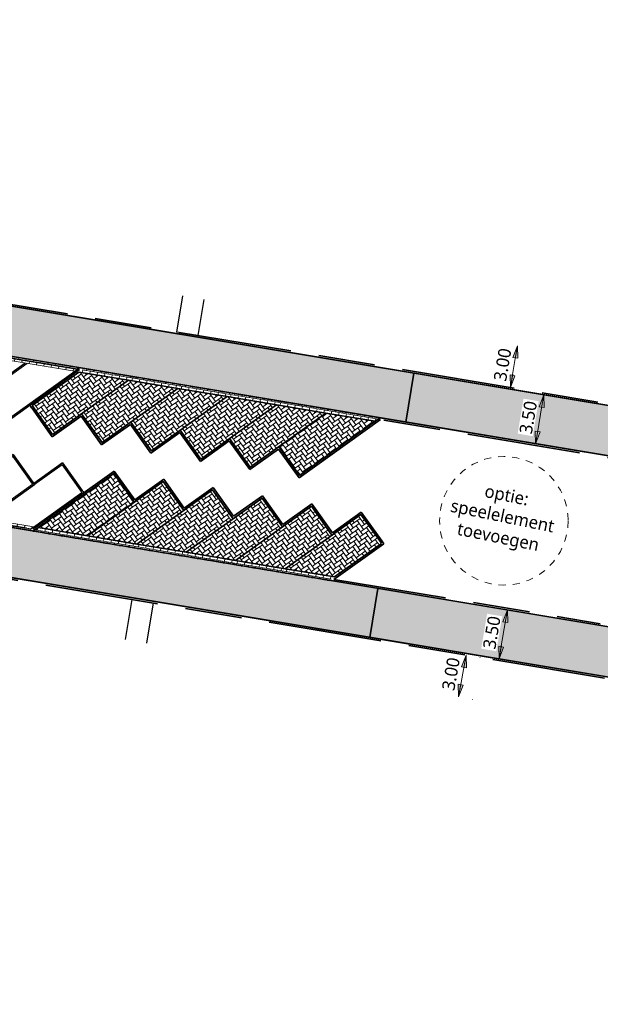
# Model space of a CAD drawing. Header units: metres. Extents: x 253823 to 255319, y 593130 to 593771.
# Tile 7 of 37: x 253988 to 254029, y 593305 to 593374. Entities that reach past the tile are written whole.
import ezdxf

# ---------------------------------------------------------------- set-up
doc = ezdxf.new("R2010")
doc.units = ezdxf.units.M
for name, pattern in [('DASHED2', [0.375, 0.25, -0.125]), ('JIS_02_1.0', [2, 1, -1]), ('VH-OPSLUITBAND_100X200', [16, 8, -2, 4, -2])]:
    doc.linetypes.add(name, pattern=pattern)
doc.layers.add('00_parkeren_reserveren-V', color=7, linetype='Continuous', lineweight=13, true_color=0x84ac84)
for name, color, linetype, lineweight in [('00_verharding rijbaan overig-V', 2, 'Continuous', 35), ('00_voetpad-L', 40, 'Continuous', 25), ('00_wadi-hoeveelheid-T', 7, 'Continuous', 9), ('HKB_spelen', 7, 'JIS_02_1.0', 13), ('N-WE-VH-KANTOPSLUITING_OPSLUITBAND_120X250-G', 20, 'VH-OPSLUITBAND_100X200', 35), ('N-WE-VH-KANTVERHARDING-G', 2, 'Continuous', 35), ('N-WE-VH-VERHARDING_BETONSTRAATSTEEN-KLEUR NTB-A', 252, 'Continuous', 18), ('N-WE-VH-VERHARDING_BETONSTRAATSTEEN-MOLGOOT-KLEUR NTB-A', 252, 'Continuous', 18), ('N-WE-VH-VERHARDING_BETONSTRAATSTEEN-PVAK-KLEUR NTB-A', 252, 'Continuous', 18), ('N-WE-VH-VERHARDING_TEGEL-45MM DIK-A', 252, 'Continuous', 18), ('N-WE-VW-SCHEIDINGSLIJN_PARKEERVAK-G', 7, 'DASHED2', 35), ('N01-WE-GR-GRAS-G', 60, 'Continuous', 35), ('X-XX-AL-M', 7, 'Continuous', 18)]:
    doc.layers.add(name, color=color, linetype=linetype, lineweight=lineweight)
doc.layers.add('HULPLIJN ARCERING', color=6, linetype='Continuous', plot=False)
doc.styles.add('Roelofs', font='segoeui.ttf', dxfattribs={"height": 1.8})
doc.dimstyles.new('Roelofs Standaard', dxfattribs={"dimtxt": 1.8, "dimasz": 1, "dimexe": 2, "dimexo": 2, "dimgap": 0.7, "dimtad": 1, "dimlfac": -1, "dimzin": 0, "dimdsep": 46, "dimtxsty": 'Roelofs', "dimblk": 'Pijl', "dimcen": 0, "dimdle": 2, "dimclrd": 256, "dimclre": 253, "dimclrt": 256, "dimazin": 0, "dimtfac": 1, "dimtofl": 0, "dimtmove": 0, "dimatfit": 3, "dimldrblk": 'Pijl', "dimfxl": 1, "dimtolj": 1, "dimtzin": 0, "dimlwd": 18, "dimlwe": 18, "dimarcsym": 0})
pattern_1 = [(90, (2.49350212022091, 0.07599420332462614), (-0.2625, 0.2625), [0.2625, -0.2625]), (180, (2.49350212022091, 0.07599420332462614), (-3.214697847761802e-17, -0.2625), [])]
pattern_2 = [(215.55, (0, 0), (-0.06095125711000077, -0.3661931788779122), [0.7875, -0.2625]), (125.5500000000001, (0.3052419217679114, -0.427144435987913), (-0.06095125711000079, -0.3661931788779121), [0.7874999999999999, -0.2625])]
pattern_3 = [(215.5502232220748, (254018.869104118, 593348.6845374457), (-0.06094983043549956, -0.3661934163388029), [0.7874999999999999, -0.2625]), (125.5502232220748, (254019.174347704, 593348.2573941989), (-0.06094983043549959, -0.3661934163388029), [0.7874999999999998, -0.2625])]
pattern_4 = [(260.5502232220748, (254018.869104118, 593348.6845374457), (0.2158398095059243, -0.3020358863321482), [0.2625, -0.2625]), (350.5502232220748, (254018.869104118, 593348.6845374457), (0.04309803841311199, 0.2589378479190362), [])]
pattern_5 = [(35.54942092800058, (253984.0245099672, 593335.7013394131), (0.06095495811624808, 0.3661925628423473), [0.7875, -0.2625]), (305.5494209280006, (253983.7192723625, 593336.128486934), (0.0609549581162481, 0.3661925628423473), [0.7875, -0.2625])]
pattern_6 = [(80.54942092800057, (253984.0245099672, 593335.7013394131), (-0.2158355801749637, 0.3020389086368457), [0.2625, -0.2625]), (170.5494209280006, (253984.0245099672, 593335.7013394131), (-0.04310166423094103, -0.2589372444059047), [])]

# ---------------------------------------------------------------- blocks, each defined once
blk = doc.blocks.new('Pijl')
h = blk.add_hatch(color=256)
h.paths.add_polyline_path([(2.220446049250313e-16, 0), (-1.75, 0.352142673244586), (-1.749922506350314, 1.310063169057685e-14)])
h.paths.add_polyline_path([(-1.749922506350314, 1.310063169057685e-14), (-1.749845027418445, -0.3520757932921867), (0, 0)])
for p, q in [((-1.901878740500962, 1.4210854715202e-14), (0, 0)), ((0, 0), (-1.75, 0.352142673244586)), ((-1.75, 0.352142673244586), (-1.749845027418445, -0.3520757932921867)), ((0, 0), (-1.749845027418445, -0.3520757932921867))]:
    blk.add_line(p, q)
blk = doc.blocks.new('*D167')
at = {"layer": 'X-XX-AL-M', "color": 253, "lineweight": 18, "transparency": 16777216}
for p, q in [((254020.7403093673, 593329.2616682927), (254020.7578359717, 593329.2584780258)), ((254020.202709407, 593326.308215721), (254020.2202360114, 593326.3050254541))]:
    blk.add_line(p, q, dxfattribs=at)
at = {"layer": 'X-XX-AL-M', "lineweight": 18, "transparency": 16777216}
blk.add_line((254019.3259426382, 593326.9760242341), (254019.6844609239, 593328.9456425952), dxfattribs=at)
at = {"layer": 'X-XX-AL-M', "lineweight": 18, "transparency": 16777216, "xscale": 0.5, "yscale": 0.5, "zscale": 0.5}
for p, rotation in [((254019.7740017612, 593329.4375597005), 79.6837254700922), ((254019.2364018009, 593326.4841071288), 259.6837254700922)]:
    blk.add_blockref('Pijl', p, dxfattribs=dict(at, rotation=rotation))
at = {"layer": 'X-XX-AL-M', "transparency": 16777216, "insert": (254018.7030064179, 593328.1068524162), "char_height": 0.9, "attachment_point": 5, "rotation": 79.6837254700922, "style": 'Roelofs', "bg_fill": 3, "box_fill_scale": 1.1, "bg_fill_color": 256, "bg_fill_true_color": 13158600, "bg_fill_transparency": 0}
blk.add_mtext('\\A1;3.00', dxfattribs=at)
at = {"layer": 'Defpoints', "color": 0, "transparency": 16777216}
for p in [(254019.7564751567, 593329.4407499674), (254019.7740017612, 593329.4375597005), (254019.2188751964, 593326.4872973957)]:
    blk.add_point(p, dxfattribs=at)
blk = doc.blocks.new('*D168')
at = {"layer": 'Defpoints', "color": 0, "transparency": 16777216}
blk.add_point((254022.100650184, 593329.1701993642), dxfattribs=at)
at = {"layer": 'X-XX-AL-M', "lineweight": 18, "transparency": 16777216}
blk.add_line((254022.1839410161, 593329.6632131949), (254022.6003969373, 593332.128292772), dxfattribs=at)
at = {"layer": 'X-XX-AL-M', "lineweight": 18, "transparency": 16777216, "xscale": 0.5, "yscale": 0.5, "zscale": 0.5}
for p, rotation in [((254022.6836877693, 593332.6213066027), 80.41087111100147), ((254022.100650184, 593329.1701993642), 260.4108711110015)]:
    blk.add_blockref('Pijl', p, dxfattribs=dict(at, rotation=rotation))
at = {"layer": 'X-XX-AL-M', "transparency": 16777216, "insert": (254021.588185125, 593331.0315797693), "char_height": 0.9, "attachment_point": 5, "rotation": 80.41087111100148, "style": 'Roelofs', "bg_fill": 3, "box_fill_scale": 1.1, "bg_fill_color": 256, "bg_fill_true_color": 13158600, "bg_fill_transparency": 0}
blk.add_mtext('\\A1;3.50', dxfattribs=at)
at = {"layer": 'Defpoints', "color": 0, "transparency": 16777216}
blk.add_point((254022.6836877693, 593332.6213066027), dxfattribs=at)
blk.add_point((254022.6836877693, 593332.6213066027), dxfattribs=at)
blk = doc.blocks.new('*D169')
at = {"layer": 'Defpoints', "color": 0, "transparency": 16777216}
for p in [(254022.882576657, 593348.2101946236), (254022.2994366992, 593344.7591048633)]:
    blk.add_point(p, dxfattribs=at)
at = {"layer": 'X-XX-AL-M', "color": 253, "lineweight": 18, "transparency": 16777216}
for p, q in [((254023.8685993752, 593348.0435837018), (254026.2433833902, 593347.6423100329)), ((254023.2854594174, 593344.5924939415), (254025.6602434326, 593344.1912202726))]:
    blk.add_line(p, q, dxfattribs=at)
at = {"layer": 'X-XX-AL-M', "lineweight": 18, "transparency": 16777216}
blk.add_line((254024.7575261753, 593344.8508425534), (254025.1740552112, 593347.3159095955), dxfattribs=at)
at = {"layer": 'X-XX-AL-M', "lineweight": 18, "transparency": 16777216, "xscale": 0.5, "yscale": 0.5, "zscale": 0.5}
for p, rotation in [((254025.2573606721, 593347.8089209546), 80.40917101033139), ((254024.6742207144, 593344.3578311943), 260.4091710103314)]:
    blk.add_blockref('Pijl', p, dxfattribs=dict(at, rotation=rotation))
at = {"layer": 'X-XX-AL-M', "transparency": 16777216, "insert": (254024.1618108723, 593346.219226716), "char_height": 0.9, "attachment_point": 5, "rotation": 80.40917101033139, "style": 'Roelofs', "bg_fill": 3, "box_fill_scale": 1.1, "bg_fill_color": 256, "bg_fill_true_color": 13158600, "bg_fill_transparency": 0}
blk.add_mtext('\\A1;3.50', dxfattribs=at)
at = {"layer": 'Defpoints', "color": 0, "transparency": 16777216}
blk.add_point((254025.2573606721, 593347.8089209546), dxfattribs=at)
blk = doc.blocks.new('*D170')
at = {"layer": 'X-XX-AL-M', "lineweight": 18, "transparency": 16777216}
blk.add_line((254022.9856874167, 593348.8215611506), (254023.3183035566, 593350.7937158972), dxfattribs=at)
at = {"layer": 'X-XX-AL-M', "lineweight": 18, "transparency": 16777216, "xscale": 0.5, "yscale": 0.5, "zscale": 0.5}
for p, rotation in [((254023.4014573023, 593351.2867528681), 80.42680228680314), ((254022.9025336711, 593348.3285241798), 260.4268022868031)]:
    blk.add_blockref('Pijl', p, dxfattribs=dict(at, rotation=rotation))
at = {"layer": 'X-XX-AL-M', "transparency": 16777216, "insert": (254022.3479738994, 593349.9432417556), "char_height": 0.9, "attachment_point": 5, "rotation": 80.42680228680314, "style": 'Roelofs', "bg_fill": 3, "box_fill_scale": 1.1, "bg_fill_color": 256, "bg_fill_true_color": 13158600, "bg_fill_transparency": 0}
blk.add_mtext('\\A1;3.00', dxfattribs=at)
at = {"layer": 'Defpoints', "color": 0, "transparency": 16777216}
for p in [(254023.4014573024, 593351.2867528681), (254023.4014573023, 593351.2867528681), (254022.9025336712, 593348.3285241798)]:
    blk.add_point(p, dxfattribs=at)
blk = doc.blocks.new('_Parkeervak groen 45graden met overstek')
at = {"layer": 'N-WE-VH-VERHARDING_BETONSTRAATSTEEN-MOLGOOT-KLEUR NTB-A'}
h = blk.add_hatch(dxfattribs=at)
h.set_pattern_fill('AVH-BSS_KEIFORMAAT_HALFST-SO', color=256, scale=5, angle=90, pattern_type=2)
h.set_pattern_definition(pattern_1)
h.paths.add_polyline_path([(0.3000000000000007, 0.2999999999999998), (3.764823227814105, 0.3000000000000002), (3.464823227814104, -4.996003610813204e-16), (0, -2.220446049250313e-16)])
h = blk.add_hatch(dxfattribs=at)
h.set_pattern_fill('AVH-BSS_KEIFORMAAT_HALFST-SO', color=256, scale=5, angle=90, pattern_type=2)
h.set_pattern_definition(pattern_1)
h.paths.add_polyline_path([(3.764823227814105, 0.2999999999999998), (7.229646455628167, 0.3000000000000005), (6.929646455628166, -2.220446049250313e-16), (3.464823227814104, -1.387778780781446e-16)])
at = {"layer": '00_parkeren_reserveren-V', "color": 87, "true_color": 0x488448}
for points in [[(0, -2.775557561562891e-16), (4.950000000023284, 4.950000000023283), (6.647056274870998, 3.252943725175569)], [(6.788477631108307, 3.25294372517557), (8.485533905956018, 4.950000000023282), (10.18259018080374, 3.252943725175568)], [(6.647056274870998, 3.252943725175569), (3.694112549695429, 0.3000000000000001)], [(10.18259018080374, 3.252943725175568), (6.929646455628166, -6.661338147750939e-16)], [(0.3000000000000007, 0.2999999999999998), (3.764823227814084, 0.2999999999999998)], [(3.764823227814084, 0.2999999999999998), (7.229646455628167, 0.2999999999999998)], [(0, -2.220446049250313e-16), (3.464823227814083, -2.220446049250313e-16)], [(3.464823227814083, -2.220446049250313e-16), (6.929646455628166, -2.220446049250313e-16)]]:
    blk.add_lwpolyline(points, dxfattribs=at)
at = {"layer": 'N01-WE-GR-GRAS-G', "color": 87, "true_color": 0x488448}
for points in [[(-0.02142135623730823, 0.1200000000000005), (4.950000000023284, 5.091421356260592), (6.788477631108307, 3.25294372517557)], [(6.717766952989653, 3.323654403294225), (8.485533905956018, 5.091421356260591), (10.18259018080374, 3.394365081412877), (10.25330085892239, 3.323654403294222)], [(6.717766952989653, 3.323654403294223), (6.788477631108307, 3.252943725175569), (3.835533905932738, 0.2999999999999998)], [(10.25330085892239, 3.323654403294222), (10.32401153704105, 3.252943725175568), (7.191067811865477, 0.119999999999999)]]:
    blk.add_lwpolyline(points, dxfattribs=at)
blk = doc.blocks.new('A$C2506eeb8')
at = {"layer": '00_wadi-hoeveelheid-T', "insert": (254022.3099334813, 593339.1224689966), "char_height": 0.9, "width": 8.716119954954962, "attachment_point": 5, "rotation": 348.4694367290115, "style": 'Roelofs', "bg_fill": 3, "box_fill_scale": 1.1, "bg_fill_color": 256, "bg_fill_transparency": 0}
blk.add_mtext('\\pxqc;optie: \\Pspeelelement\\Ptoevoegen', dxfattribs=at)
at = {"layer": 'HKB_spelen', "ltscale": 0.5}
blk.add_circle((254022.4344365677, 593338.9222452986), 4.543051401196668, dxfattribs=at)

msp = doc.modelspace()

# ---------------------------------------------------------------- hatches: boundary and pattern name
at = {"layer": 'N-WE-VH-VERHARDING_BETONSTRAATSTEEN-KLEUR NTB-A'}
h = msp.add_hatch(dxfattribs=at)
h.set_pattern_fill('AVH-BSS_KEIFORMAAT_KEPER-SO', color=256, scale=5, angle=215.55, pattern_type=2)
h.set_pattern_definition(pattern_2)
edge = h.paths.add_edge_path()
edge.add_arc((253978.573910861, 593361.667542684), 6.000000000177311, 258.3924993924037, 260.5502229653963, ccw=False)
edge.add_line((253977.3666739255, 593355.7902491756), (253976.7913987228, 593352.333537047))
edge.add_line((253976.7913987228, 593352.333537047), (253977.0140174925, 593352.2964840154))
edge.add_line((253977.0140174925, 593352.2964840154), (253992.2699186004, 593349.7572669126))
edge.add_line((253992.2699186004, 593349.7572669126), (254015.5098009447, 593345.8891829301))
edge.add_line((254015.5098009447, 593345.8891829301), (254016.0871103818, 593349.3412435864))
edge.add_line((254016.0871103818, 593349.3412435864), (253977.5888128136, 593355.7489633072))
h = msp.add_hatch(dxfattribs=at)
h.set_pattern_fill('AVH-BSS_KEIFORMAAT_KEPER-SO', color=256, scale=5, angle=215.55, pattern_type=2)
h.set_pattern_definition(pattern_2)
h.paths.add_polyline_path([(254016.0871103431, 593349.3412433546), (254015.5098009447, 593345.8891829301), (254057.8803704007, 593338.8369561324), (254058.4470256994, 593342.2907898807)])
h = msp.add_hatch(dxfattribs=at)
h.set_pattern_fill('AVH-BSS_KEIFORMAAT_KEPER-SO', color=256, scale=5, angle=215.55, pattern_type=2)
h.set_pattern_definition(pattern_2)
edge = h.paths.add_edge_path()
edge.add_line((254010.9376151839, 593334.5763422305), (253975.0585986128, 593340.5481047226))
edge.add_line((253975.0585986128, 593340.5481047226), (253974.8359500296, 593340.5851616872))
edge.add_line((253974.8359500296, 593340.5851616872), (253974.2606077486, 593337.1284504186))
edge.add_arc((253973.4993390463, 593331.1769405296), 5.999999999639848, 80.55022293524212, 82.71077236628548, ccw=False)
edge.add_line((253974.4844370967, 593337.0955199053), (254012.9679901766, 593330.6902542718))
edge.add_line((254012.9679901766, 593330.6902542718), (254013.5452996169, 593334.1423149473))
edge.add_line((254013.5452996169, 593334.1423149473), (254010.9376151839, 593334.5763422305))
h = msp.add_hatch(dxfattribs=at)
h.set_pattern_fill('AVH-BSS_KEIFORMAAT_KEPER-SO', color=256, scale=5, angle=215.55, pattern_type=2)
h.set_pattern_definition(pattern_2)
h.paths.add_polyline_path([(254013.5452996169, 593334.1423149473), (254012.9679901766, 593330.690254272), (254055.3854681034, 593323.6302197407), (254055.9521234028, 593327.0840534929)])
at = {"layer": 'N-WE-VH-VERHARDING_BETONSTRAATSTEEN-MOLGOOT-KLEUR NTB-A'}
h = msp.add_hatch(dxfattribs=at)
h.set_pattern_fill('AVH-BSS_KEIFORMAAT_HALFST-SO', color=256, scale=4.999999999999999, angle=260.5502232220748, pattern_type=2)
h.set_pattern_definition([(260.5502232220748, (254004.9188787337, 593351.006435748), (0.2158398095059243, -0.3020358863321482), [0.2625, -0.2625]), (350.5502232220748, (254004.9188787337, 593351.006435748), (0.04309803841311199, 0.2589378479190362), [])])
h.paths.add_polyline_path([(253995.9144991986, 593348.8465299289), (253992.4269428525, 593349.4270045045), (253992.7721267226, 593349.6736785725), (253996.2596830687, 593349.0932039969)])
h = msp.add_hatch(dxfattribs=at)
h.set_pattern_fill('AVH-BSS_KEIFORMAAT_HALFST-SO', color=256, scale=4.999999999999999, angle=260.5502232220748, pattern_type=2)
h.set_pattern_definition([(260.5502232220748, (254008.4064350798, 593350.4259611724), (0.2158398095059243, -0.3020358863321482), [0.2625, -0.2625]), (350.5502232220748, (254008.4064350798, 593350.4259611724), (0.04309803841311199, 0.2589378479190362), [])])
h.paths.add_polyline_path([(253999.4020555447, 593348.2660553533), (253995.9144991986, 593348.8465299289), (253996.2596830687, 593349.0932039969), (253999.7472394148, 593348.5127294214)])
h = msp.add_hatch(dxfattribs=at)
h.set_pattern_fill('AVH-BSS_KEIFORMAAT_HALFST-SO', color=256, scale=4.999999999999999, angle=260.5502232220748, pattern_type=2)
h.set_pattern_definition([(260.5502232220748, (254011.8939914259, 593349.8454865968), (0.2158398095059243, -0.3020358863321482), [0.2625, -0.2625]), (350.5502232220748, (254011.8939914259, 593349.8454865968), (0.04309803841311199, 0.2589378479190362), [])])
h.paths.add_polyline_path([(254002.8896118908, 593347.6855807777), (253999.4020555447, 593348.2660553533), (253999.7472394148, 593348.5127294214), (254003.2347957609, 593347.9322548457)])
h = msp.add_hatch(dxfattribs=at)
h.set_pattern_fill('AVH-BSS_KEIFORMAAT_HALFST-SO', color=256, scale=4.999999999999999, angle=260.5502232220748, pattern_type=2)
h.set_pattern_definition([(260.5502232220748, (254015.3815477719, 593349.2650120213), (0.2158398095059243, -0.3020358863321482), [0.2625, -0.2625]), (350.5502232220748, (254015.3815477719, 593349.2650120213), (0.04309803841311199, 0.2589378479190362), [])])
h.paths.add_polyline_path([(254006.3771682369, 593347.1051062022), (254002.8896118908, 593347.6855807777), (254003.2347957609, 593347.9322548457), (254006.7223521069, 593347.3517802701)])
h = msp.add_hatch(dxfattribs=at)
h.set_pattern_fill('AVH-BSS_KEIFORMAAT_HALFST-SO', color=256, scale=4.999999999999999, angle=260.5502232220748, pattern_type=2)
h.set_pattern_definition(pattern_4)
h.paths.add_polyline_path([(254009.8647245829, 593346.5246316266), (254006.3771682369, 593347.1051062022), (254006.7223521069, 593347.3517802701), (254010.209908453, 593346.7713056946)])
h = msp.add_hatch(dxfattribs=at)
h.set_pattern_fill('AVH-BSS_KEIFORMAAT_HALFST-SO', color=256, scale=4.999999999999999, angle=260.5502232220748, pattern_type=2)
h.set_pattern_definition(pattern_4)
h.paths.add_polyline_path([(254013.352280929, 593345.944157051), (254009.8647245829, 593346.5246316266), (254010.209908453, 593346.7713056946), (254013.6974647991, 593346.190831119)])
h = msp.add_hatch(dxfattribs=at)
h.set_pattern_fill('AVH-BSS_KEIFORMAAT_HALFST-SO', color=256, scale=5, angle=80.54942092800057, pattern_type=2)
h.set_pattern_definition(pattern_6)
h.paths.add_polyline_path([(253989.5413715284, 593338.4416425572), (253993.0289197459, 593337.8611191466), (253992.6837324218, 593337.614449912), (253989.1961842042, 593338.1949733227)])
h = msp.add_hatch(dxfattribs=at)
h.set_pattern_fill('AVH-BSS_KEIFORMAAT_HALFST-SO', color=256, scale=5, angle=80.54942092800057, pattern_type=2)
h.set_pattern_definition(pattern_6)
h.paths.add_polyline_path([(253993.0289197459, 593337.8611191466), (253996.5164679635, 593337.2805957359), (253996.1712806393, 593337.0339265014), (253992.6837324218, 593337.614449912)])
h = msp.add_hatch(dxfattribs=at)
h.set_pattern_fill('AVH-BSS_KEIFORMAAT_HALFST-SO', color=256, scale=5, angle=80.54942092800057, pattern_type=2)
h.set_pattern_definition([(80.54942092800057, (253987.5120581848, 593335.1208160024), (-0.2158355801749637, 0.3020389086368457), [0.2625, -0.2625]), (170.5494209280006, (253987.5120581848, 593335.1208160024), (-0.04310166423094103, -0.2589372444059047), [])])
h.paths.add_polyline_path([(253996.5164679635, 593337.2805957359), (254000.004016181, 593336.7000723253), (253999.6588288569, 593336.4534030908), (253996.1712806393, 593337.0339265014)])
h = msp.add_hatch(dxfattribs=at)
h.set_pattern_fill('AVH-BSS_KEIFORMAAT_HALFST-SO', color=256, scale=5, angle=80.54942092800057, pattern_type=2)
h.set_pattern_definition([(80.54942092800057, (253990.9996064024, 593334.5402925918), (-0.2158355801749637, 0.3020389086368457), [0.2625, -0.2625]), (170.5494209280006, (253990.9996064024, 593334.5402925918), (-0.04310166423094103, -0.2589372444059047), [])])
h.paths.add_polyline_path([(254000.004016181, 593336.7000723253), (254003.4915643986, 593336.1195489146), (254003.1463770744, 593335.8728796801), (253999.6588288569, 593336.4534030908)])
h = msp.add_hatch(dxfattribs=at)
h.set_pattern_fill('AVH-BSS_KEIFORMAAT_HALFST-SO', color=256, scale=5, angle=80.54942092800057, pattern_type=2)
h.set_pattern_definition([(80.54942092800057, (253994.4871546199, 593333.9597691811), (-0.2158355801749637, 0.3020389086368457), [0.2625, -0.2625]), (170.5494209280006, (253994.4871546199, 593333.9597691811), (-0.04310166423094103, -0.2589372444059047), [])])
h.paths.add_polyline_path([(254003.4915643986, 593336.1195489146), (254006.9791126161, 593335.539025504), (254006.6339252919, 593335.2923562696), (254003.1463770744, 593335.8728796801)])
h = msp.add_hatch(dxfattribs=at)
h.set_pattern_fill('AVH-BSS_KEIFORMAAT_HALFST-SO', color=256, scale=5, angle=80.54942092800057, pattern_type=2)
h.set_pattern_definition([(80.54942092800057, (253997.9747028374, 593333.3792457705), (-0.2158355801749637, 0.3020389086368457), [0.2625, -0.2625]), (170.5494209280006, (253997.9747028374, 593333.3792457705), (-0.04310166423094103, -0.2589372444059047), [])])
h.paths.add_polyline_path([(254006.9791126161, 593335.539025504), (254010.4666608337, 593334.9585020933), (254010.1214735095, 593334.7118328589), (254006.6339252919, 593335.2923562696)])
at = {"layer": 'N-WE-VH-VERHARDING_BETONSTRAATSTEEN-PVAK-KLEUR NTB-A'}
h = msp.add_hatch(dxfattribs=at)
h.set_pattern_fill('AVH-BSS_KEIFORMAAT_ELLEBOOG-SO', color=256, scale=4.999999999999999, angle=215.5502232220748, pattern_type=2)
h.set_pattern_definition([(215.5502232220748, (254004.9188787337, 593351.006435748), (-0.06094983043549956, -0.3661934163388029), [0.7874999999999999, -0.2625]), (125.5502232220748, (254005.2241223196, 593350.5792925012), (-0.06094983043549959, -0.3661934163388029), [0.7874999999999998, -0.2625])])
h.paths.add_polyline_path([(253995.9144991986, 593348.8465299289), (253990.5641492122, 593345.0230818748), (253989.1106083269, 593347.0570973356), (253992.4269428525, 593349.4270045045)])
h = msp.add_hatch(dxfattribs=at)
h.set_pattern_fill('AVH-BSS_KEIFORMAAT_ELLEBOOG-SO', color=256, scale=4.999999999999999, angle=215.5502232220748, pattern_type=2)
h.set_pattern_definition([(215.5502232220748, (254008.4064350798, 593350.4259611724), (-0.06094983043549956, -0.3661934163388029), [0.7874999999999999, -0.2625]), (125.5502232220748, (254008.7116786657, 593349.9988179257), (-0.06094983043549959, -0.3661934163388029), [0.7874999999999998, -0.2625])])
h.paths.add_polyline_path([(253999.4020555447, 593348.2660553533), (253994.0517055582, 593344.4426072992), (253992.598164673, 593346.4766227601), (253995.9144991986, 593348.8465299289)])
h = msp.add_hatch(dxfattribs=at)
h.set_pattern_fill('AVH-BSS_KEIFORMAAT_ELLEBOOG-SO', color=256, scale=4.999999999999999, angle=215.5502232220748, pattern_type=2)
h.set_pattern_definition([(215.5502232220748, (254011.8939914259, 593349.8454865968), (-0.06094983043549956, -0.3661934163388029), [0.7874999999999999, -0.2625]), (125.5502232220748, (254012.1992350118, 593349.4183433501), (-0.06094983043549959, -0.3661934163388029), [0.7874999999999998, -0.2625])])
h.paths.add_polyline_path([(254002.8896118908, 593347.6855807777), (253997.5392619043, 593343.8621327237), (253996.0857210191, 593345.8961481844), (253999.4020555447, 593348.2660553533)])
h = msp.add_hatch(dxfattribs=at)
h.set_pattern_fill('AVH-BSS_KEIFORMAAT_ELLEBOOG-SO', color=256, scale=4.999999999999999, angle=215.5502232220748, pattern_type=2)
h.set_pattern_definition([(215.5502232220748, (254015.3815477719, 593349.2650120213), (-0.06094983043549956, -0.3661934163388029), [0.7874999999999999, -0.2625]), (125.5502232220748, (254015.6867913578, 593348.8378687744), (-0.06094983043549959, -0.3661934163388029), [0.7874999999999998, -0.2625])])
h.paths.add_polyline_path([(254006.3771682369, 593347.1051062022), (254001.0268182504, 593343.281658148), (253999.5732773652, 593345.3156736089), (254002.8896118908, 593347.6855807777)])
h = msp.add_hatch(dxfattribs=at)
h.set_pattern_fill('AVH-BSS_KEIFORMAAT_ELLEBOOG-SO', color=256, scale=4.999999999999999, angle=215.5502232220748, pattern_type=2)
h.set_pattern_definition(pattern_3)
h.paths.add_polyline_path([(254009.8647245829, 593346.5246316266), (254004.5143745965, 593342.7011835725), (254003.0608337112, 593344.7351990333), (254006.3771682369, 593347.1051062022)])
h = msp.add_hatch(dxfattribs=at)
h.set_pattern_fill('AVH-BSS_KEIFORMAAT_ELLEBOOG-SO', color=256, scale=4.999999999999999, angle=215.5502232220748, pattern_type=2)
h.set_pattern_definition(pattern_3)
h.paths.add_polyline_path([(254013.352280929, 593345.944157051), (254008.0019309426, 593342.1207089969), (254006.5483900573, 593344.1547244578), (254009.8647245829, 593346.5246316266)])
h = msp.add_hatch(dxfattribs=at)
h.set_pattern_fill('AVH-BSS_KEIFORMAAT_ELLEBOOG-SO', color=256, scale=5, angle=35.54942092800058, pattern_type=2)
h.set_pattern_definition(pattern_5)
h.paths.add_polyline_path([(253989.5413715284, 593338.4416425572), (253994.8917750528, 593342.2650156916), (253996.3452874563, 593340.2309798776), (253993.0289197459, 593337.8611191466)])
h = msp.add_hatch(dxfattribs=at)
h.set_pattern_fill('AVH-BSS_KEIFORMAAT_ELLEBOOG-SO', color=256, scale=5, angle=35.54942092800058, pattern_type=2)
h.set_pattern_definition(pattern_5)
h.paths.add_polyline_path([(253993.0289197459, 593337.8611191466), (253998.3793232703, 593341.684492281), (253999.8328356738, 593339.650456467), (253996.5164679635, 593337.2805957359)])
h = msp.add_hatch(dxfattribs=at)
h.set_pattern_fill('AVH-BSS_KEIFORMAAT_ELLEBOOG-SO', color=256, scale=5, angle=35.54942092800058, pattern_type=2)
h.set_pattern_definition([(35.54942092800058, (253987.5120581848, 593335.1208160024), (0.06095495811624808, 0.3661925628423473), [0.7875, -0.2625]), (305.5494209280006, (253987.2068205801, 593335.5479635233), (0.0609549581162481, 0.3661925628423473), [0.7875, -0.2625])])
h.paths.add_polyline_path([(253996.5164679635, 593337.2805957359), (254001.8668714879, 593341.1039688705), (254003.3203838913, 593339.0699330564), (254000.004016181, 593336.7000723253)])
h = msp.add_hatch(dxfattribs=at)
h.set_pattern_fill('AVH-BSS_KEIFORMAAT_ELLEBOOG-SO', color=256, scale=5, angle=35.54942092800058, pattern_type=2)
h.set_pattern_definition([(35.54942092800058, (253990.9996064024, 593334.5402925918), (0.06095495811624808, 0.3661925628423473), [0.7875, -0.2625]), (305.5494209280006, (253990.6943687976, 593334.9674401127), (0.0609549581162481, 0.3661925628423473), [0.7875, -0.2625])])
h.paths.add_polyline_path([(254000.004016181, 593336.7000723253), (254005.3544197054, 593340.5234454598), (254006.8079321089, 593338.4894096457), (254003.4915643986, 593336.1195489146)])
h = msp.add_hatch(dxfattribs=at)
h.set_pattern_fill('AVH-BSS_KEIFORMAAT_ELLEBOOG-SO', color=256, scale=5, angle=35.54942092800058, pattern_type=2)
h.set_pattern_definition([(35.54942092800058, (253994.4871546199, 593333.9597691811), (0.06095495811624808, 0.3661925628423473), [0.7875, -0.2625]), (305.5494209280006, (253994.1819170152, 593334.386916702), (0.0609549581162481, 0.3661925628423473), [0.7875, -0.2625])])
h.paths.add_polyline_path([(254003.4915643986, 593336.1195489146), (254008.841967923, 593339.9429220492), (254010.2954803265, 593337.9088862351), (254006.9791126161, 593335.539025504)])
h = msp.add_hatch(dxfattribs=at)
h.set_pattern_fill('AVH-BSS_KEIFORMAAT_ELLEBOOG-SO', color=256, scale=5, angle=35.54942092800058, pattern_type=2)
h.set_pattern_definition([(35.54942092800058, (253997.9747028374, 593333.3792457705), (0.06095495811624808, 0.3661925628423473), [0.7875, -0.2625]), (305.5494209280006, (253997.6694652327, 593333.8063932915), (0.0609549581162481, 0.3661925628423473), [0.7875, -0.2625])])
h.paths.add_polyline_path([(254006.9791126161, 593335.539025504), (254012.3295161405, 593339.3623986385), (254013.783028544, 593337.3283628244), (254010.4666608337, 593334.9585020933)])

# ---------------------------------------------------------------- linework, layer by layer
at = {"layer": '00_verharding rijbaan overig-V'}
msp.add_lwpolyline([(254076.913585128, 593391.5615034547), (254068.9248368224, 593343.5878494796, -0.4141878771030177), (254065.4730413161, 593341.1213683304), (253977.3659754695, 593355.7860522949), (253976.7913677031, 593352.3335422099), (254065.780596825, 593337.5220295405, -0.4132458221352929), (254069.875378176, 593331.7715117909), (254069.5617173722, 593329.8874425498, -0.4142024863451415), (254063.8086838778, 593325.7763946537), (253974.8359516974, 593340.5851624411), (253974.2612588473, 593337.1326660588), (254062.3661857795, 593322.4683376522, -0.4142392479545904), (254064.8328832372, 593319.0162394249), (254057.5646837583, 593275.3717161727, -0.4141878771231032)], format="xyb", dxfattribs=at)
at = {"layer": '00_voetpad-L', "color": 1}
for points in [[(254001.2354082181, 593354.540583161), (254000.8133787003, 593352.0050793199), (253999.3337338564, 593352.2513538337), (253999.7571081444, 593354.7949368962)], [(253995.7186496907, 593330.5310061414), (253996.1897131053, 593333.3612078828), (253997.6693579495, 593333.1149333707), (253997.1989947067, 593330.2889383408)]]:
    msp.add_lwpolyline(points, dxfattribs=at)
at = {"layer": 'HULPLIJN ARCERING', "flags": 128}
for points in [[(253977.5888128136, 593355.7489633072, -0.009415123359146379), (253977.3666739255, 593355.7902491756), (253976.7913987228, 593352.333537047), (253977.0140174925, 593352.2964840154), (253992.2699186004, 593349.7572669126), (254015.5098009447, 593345.8891829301), (254016.0871103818, 593349.3412435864)], [(254010.9376151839, 593334.5763422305), (253975.0585986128, 593340.5481047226), (253974.8359500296, 593340.5851616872), (253974.2606077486, 593337.1284504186, -0.009427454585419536), (253974.4844370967, 593337.0955199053), (254012.9679901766, 593330.6902542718), (254013.5452996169, 593334.1423149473)]]:
    msp.add_lwpolyline(points, format="xyb", close=True, dxfattribs=at)
for points in [[(254016.0871103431, 593349.3412433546), (254015.5098009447, 593345.8891829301), (254057.8803704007, 593338.8369561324), (254058.4470256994, 593342.2907898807)], [(254013.5452996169, 593334.1423149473), (254012.9679901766, 593330.690254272), (254055.3854681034, 593323.6302197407), (254055.9521234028, 593327.0840534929)]]:
    msp.add_lwpolyline(points, close=True, dxfattribs=at)
at = {"layer": 'N-WE-VH-KANTOPSLUITING_OPSLUITBAND_120X250-G', "flags": 128}
for points in [[(254076.7852373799, 593391.5189643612), (254068.8064669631, 593343.6075618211, -0.4141878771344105), (254065.492743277, 593341.2397399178), (253977.4448632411, 593355.8945733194)], [(253974.3007668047, 593337.0044394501), (254062.3464838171, 593322.3499660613, -0.4142392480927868), (254064.7145133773, 593319.035951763), (254057.4463138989, 593275.391428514, -0.4141878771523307), (254054.1325902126, 593273.0236066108), (253966.0907220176, 593287.6774393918)]]:
    msp.add_lwpolyline(points, format="xyb", dxfattribs=at)
for points in [[(253992.4648113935, 593349.6031778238), (253976.8308203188, 593352.205324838)], [(254043.5615135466, 593341.0985592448), (254013.7267939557, 593346.0642987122)], [(253974.9148097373, 593340.6936879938), (253989.1668568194, 593338.3215061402)], [(254010.4291882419, 593334.7826140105), (254029.235910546, 593331.6523946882)]]:
    msp.add_lwpolyline(points, dxfattribs=at)
at = {"layer": 'N-WE-VH-KANTOPSLUITING_OPSLUITBAND_120X250-G'}
for points in [[(253992.4648113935, 593349.6031778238), (253988.9413665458, 593347.0852662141), (253989.0809064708, 593346.8900007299)], [(253992.5703018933, 593346.3092200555), (253990.5362864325, 593344.8556791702), (253989.0827455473, 593346.889694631)], [(253996.0578582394, 593345.7287454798), (253994.0238427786, 593344.2752045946), (253992.5703018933, 593346.3092200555)], [(253999.5454145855, 593345.1482709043), (253997.5113991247, 593343.694730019), (253996.0578582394, 593345.7287454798)], [(254013.7267939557, 593346.0642987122), (254007.9740681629, 593341.9533062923), (254006.5205272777, 593343.9873217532)], [(254003.0329709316, 593344.5677963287), (254000.9989554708, 593343.1142554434), (253999.5454145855, 593345.1482709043)], [(254006.5205272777, 593343.9873217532), (254004.4865118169, 593342.5337808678), (254003.0329709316, 593344.5677963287)], [(253989.1668568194, 593338.3215061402), (253994.9196401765, 593342.4324180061), (253996.37315258, 593340.398382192)], [(253996.37315258, 593340.398382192), (253998.407188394, 593341.8518945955), (253999.8607007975, 593339.8178587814)], [(253999.8607007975, 593339.8178587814), (254001.8947366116, 593341.2713711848), (254003.3482490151, 593339.2373353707)], [(254003.3482490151, 593339.2373353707), (254005.3822848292, 593340.6908477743), (254006.8357972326, 593338.6568119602)], [(254006.8357972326, 593338.6568119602), (254008.8698330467, 593340.1103243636), (254010.3233454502, 593338.0762885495)], [(254010.3233454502, 593338.0762885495), (254012.3573812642, 593339.529800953), (254013.8108936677, 593337.4957651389)], [(254010.4287898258, 593334.7823293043), (254013.9522699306, 593337.3001915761), (254013.8127327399, 593337.4954590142)]]:
    msp.add_lwpolyline(points, dxfattribs=at)
at = {"layer": 'N-WE-VH-KANTVERHARDING-G', "flags": 128}
for points in [[(254076.913585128, 593391.5615034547), (254068.9248368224, 593343.5878494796, -0.4141878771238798), (254065.4730413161, 593341.1213683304), (253977.5888128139, 593355.7489633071, -0.08899987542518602), (253975.5926627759, 593356.4606088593, -0.313653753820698), (253972.6553415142, 593362.6527009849), (253972.7629607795, 593363.2992489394)], [(253974.9096956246, 593352.519652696, -0.05615725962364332), (253976.0277536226, 593352.4606393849), (253977.0140174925, 593352.2964840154), (253992.2699186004, 593349.7572669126)], [(254055.9521234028, 593327.0840534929), (254010.9376151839, 593334.5763422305), (253975.0585986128, 593340.5481047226), (253974.0723082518, 593340.7122599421, -0.05615589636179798), (253972.9954389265, 593341.0185738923)]]:
    msp.add_lwpolyline(points, format="xyb", dxfattribs=at)
at = {"layer": 'N-WE-VH-KANTVERHARDING-G'}
for points in [[(253992.425103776, 593349.4273106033), (253989.1087692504, 593347.0574034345)], [(254057.8803704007, 593338.8369561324), (253992.2699186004, 593349.7572669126)], [(253995.9144991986, 593348.8465299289), (253992.4269428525, 593349.4270045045)], [(253989.1106083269, 593347.0570973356), (253990.5641492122, 593345.0230818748), (253995.9144991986, 593348.8465299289)], [(253999.4020555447, 593348.2660553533), (253995.9144991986, 593348.8465299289)], [(253992.598164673, 593346.4766227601), (253994.0517055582, 593344.4426072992), (253999.4020555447, 593348.2660553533)], [(254002.8896118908, 593347.6855807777), (253999.4020555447, 593348.2660553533)], [(253996.0857210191, 593345.8961481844), (253997.5392619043, 593343.8621327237), (254002.8896118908, 593347.6855807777)], [(253999.5732773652, 593345.3156736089), (254001.0268182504, 593343.281658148), (254006.3771682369, 593347.1051062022)], [(254006.3771682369, 593347.1051062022), (254002.8896118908, 593347.6855807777)], [(254009.8647245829, 593346.5246316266), (254006.3771682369, 593347.1051062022)], [(254003.0608337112, 593344.7351990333), (254004.5143745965, 593342.7011835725), (254009.8647245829, 593346.5246316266)], [(254013.352280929, 593345.944157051), (254009.8647245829, 593346.5246316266)], [(254006.5483900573, 593344.1547244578), (254008.0019309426, 593342.1207089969), (254013.352280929, 593345.944157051), (254013.6974647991, 593346.190831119)], [(253996.3452874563, 593340.2309798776), (253994.8917750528, 593342.2650156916), (253989.5413715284, 593338.4416425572), (253989.1961842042, 593338.1949733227)], [(253999.8328356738, 593339.650456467), (253998.3793232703, 593341.684492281), (253993.0289197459, 593337.8611191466)], [(254003.3203838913, 593339.0699330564), (254001.8668714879, 593341.1039688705), (253996.5164679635, 593337.2805957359)], [(254006.8079321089, 593338.4894096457), (254005.3544197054, 593340.5234454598), (254000.004016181, 593336.7000723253)], [(254010.2954803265, 593337.9088862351), (254008.841967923, 593339.9429220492), (254003.4915643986, 593336.1195489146)], [(254013.783028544, 593337.3283628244), (254012.3295161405, 593339.3623986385), (254006.9791126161, 593335.539025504)], [(253989.5413715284, 593338.4416425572), (253993.0289197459, 593337.8611191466)], [(253993.0289197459, 593337.8611191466), (253996.5164679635, 593337.2805957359)], [(253996.5164679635, 593337.2805957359), (254000.004016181, 593336.7000723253)], [(254000.004016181, 593336.7000723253), (254003.4915643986, 593336.1195489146)], [(254010.4684999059, 593334.9581959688), (254013.7848676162, 593337.3280566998)], [(254003.4915643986, 593336.1195489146), (254006.9791126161, 593335.539025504)], [(254006.9791126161, 593335.539025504), (254010.4666608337, 593334.9585020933)]]:
    msp.add_lwpolyline(points, dxfattribs=at)
msp.add_lwpolyline([(253972.3648463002, 593337.0687081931, -0.0890233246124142), (253974.4844370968, 593337.0955199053), (254062.3661857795, 593322.4683376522, -0.4142392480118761), (254064.8328832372, 593319.0162394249), (254057.5646837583, 593275.3717161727, -0.4141878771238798), (254054.1128882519, 593272.9052350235), (253966.232673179, 593287.5321619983, -0.08890924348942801), (253964.2383961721, 593288.2427355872, -0.08890924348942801)], format="xyb", dxfattribs=at)
at = {"layer": 'N-WE-VW-SCHEIDINGSLIJN_PARKEERVAK-G'}
for points in [[(253996.2596830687, 593349.0932039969), (253992.7721267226, 593349.6736785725)], [(253999.7472394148, 593348.5127294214), (253996.2596830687, 593349.0932039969)], [(254003.2347957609, 593347.9322548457), (253999.7472394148, 593348.5127294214)], [(254006.7223521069, 593347.3517802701), (254003.2347957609, 593347.9322548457)], [(254010.209908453, 593346.7713056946), (254006.7223521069, 593347.3517802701)], [(254013.6974647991, 593346.190831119), (254010.209908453, 593346.7713056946)], [(253989.1961842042, 593338.1949733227), (253992.6837324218, 593337.614449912)], [(253992.6837324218, 593337.614449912), (253996.1712806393, 593337.0339265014)], [(253996.1712806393, 593337.0339265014), (253999.6588288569, 593336.4534030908)], [(253999.6588288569, 593336.4534030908), (254003.1463770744, 593335.8728796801)], [(254003.1463770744, 593335.8728796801), (254006.6339252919, 593335.2923562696)], [(254006.6339252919, 593335.2923562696), (254010.1214735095, 593334.7118328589)]]:
    msp.add_lwpolyline(points, dxfattribs=at)

# ---------------------------------------------------------------- block references
for p, rotation in [((253992.4633826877, 593349.725066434), 170.5502232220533), ((253982.0536705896, 593339.3837857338), 350.5502226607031)]:
    msp.add_blockref('_Parkeervak groen 45graden met overstek', p, dxfattribs=dict(rotation=rotation))

# ---------------------------------------------------------------- next in the draw order: dimensions: what is measured, and where the dimension line sits
at = {"layer": 'X-XX-AL-M'}
for base, p1, p2, angle, picture, middle in [((254025.2573606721, 593347.8089209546), (254022.2994366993, 593344.7591048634), (254022.882576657, 593348.2101946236), 80.40917100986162, '*D169', (254024.9657906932, 593346.0833760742)), ((254019.7740017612, 593329.4375597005), (254019.2188751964, 593326.4872973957), (254019.7564751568, 593329.4407499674), 79.6837254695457, '*D167', (254019.505201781, 593327.9608334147))]:
    dim = msp.add_linear_dim(base=base, p1=p1, p2=p2, angle=angle, dimstyle='Roelofs Standaard', override={"dimtfill": 1}, dxfattribs=at)
    dim.commit()
    dim.dimension.update_dxf_attribs({"geometry": picture, "text_midpoint": middle, "dimtype": 161})

# ---------------------------------------------------------------- next in the draw order: dimensions: what is measured, and where the dimension line sits
for base, p1, p2, angle, picture, middle in [((254023.4014573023, 593351.2867528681), (254022.9025336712, 593348.3285241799), (254023.4014573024, 593351.2867528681), 80.42680228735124, '*D170', (254023.1519954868, 593349.807638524)), ((254022.6836877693, 593332.6213066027), (254022.100650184, 593329.1701993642), (254022.6836877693, 593332.6213066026), 80.4108711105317, '*D168', (254022.3921689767, 593330.8957529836))]:
    dim = msp.add_linear_dim(base=base, p1=p1, p2=p2, angle=angle, dimstyle='Roelofs Standaard', override={"dimtfill": 1}, dxfattribs=at)
    dim.commit()
    dim.dimension.update_dxf_attribs({"geometry": picture, "text_midpoint": middle, "dimtype": 161})

# ---------------------------------------------------------------- next in the draw order: hatches: boundary and pattern name
at = {"layer": 'N-WE-VH-VERHARDING_TEGEL-45MM DIK-A'}
h = msp.add_hatch(dxfattribs=at)
h.set_pattern_fill('AVH-TEGEL_300X300_HALFST-SO', color=256, scale=5, angle=226.76, pattern_type=2)
h.set_pattern_definition([(226.76, (254809.8196349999, 593427.3387152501), (-0.2406079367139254, -0.8032638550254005), [0.75, -0.75]), (316.7599999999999, (254809.8196349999, 593427.3387152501), (0.5137918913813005, 0.5463679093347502), [])])
edge = h.paths.add_edge_path()
edge.add_arc((254170.7193443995, 593437.0028612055), 2.99999999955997, 205.731102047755, 246.6597059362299, ccw=False)
edge.add_arc((254141.0434996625, 593422.7313644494), 29.92918850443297, 25.67873054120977, 68.02321069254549)
edge.add_line((254152.2439285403, 593450.4857644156), (254141.8916252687, 593454.6744965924))
edge.add_arc((254151.8932526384, 593480.0965588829), 27.3187445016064, 236.1834962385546, 248.524176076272, ccw=False)
edge.add_arc((254503.3551709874, 594021.3239924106), 672.647475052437, 236.5057343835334, 236.9679318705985, ccw=False)
edge.add_line((254132.1522914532, 593460.3756454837), (254131.8753923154, 593458.4045818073))
edge.add_line((254131.8753923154, 593458.4045818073), (254135.702142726, 593455.8943966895))
edge.add_arc((254153.1439783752, 593482.4842889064), 31.79999998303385, 236.7368331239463, 247.9708391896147)
edge.add_arc((652243.2573632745, 1577333.217957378), 1061369.637125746, 247.9705377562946, 247.971140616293)
edge.add_arc((254141.0160965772, 593422.7005674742), 28.16800612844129, 22.174887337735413, 67.99831084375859, ccw=False)
edge.add_line((254167.100687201, 593433.3321572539), (254168.907492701, 593432.5569885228))
edge.add_arc((254187.3791891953, 593475.6118248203), 46.84999999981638, 246.7793507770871, 253.7743726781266)
edge.add_line((254174.2883341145, 593430.6279164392), (254174.7602214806, 593433.9972983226))
edge.add_line((254174.7602214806, 593433.9972983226), (254172.9742044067, 593434.2225739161))
edge.add_line((254172.9742044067, 593434.2225739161), (254172.8009911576, 593432.9857923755))
edge.add_arc((254187.3791891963, 593475.6118248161), 45.04999999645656, 246.6597059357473, 251.11919777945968, ccw=False)

# ---------------------------------------------------------------- next in the draw order: block references
at = {"layer": '00_verharding rijbaan overig-V'}
msp.add_blockref('A$C2506eeb8', (0, 0), dxfattribs=at)

doc.saveas('drawing.dxf')
